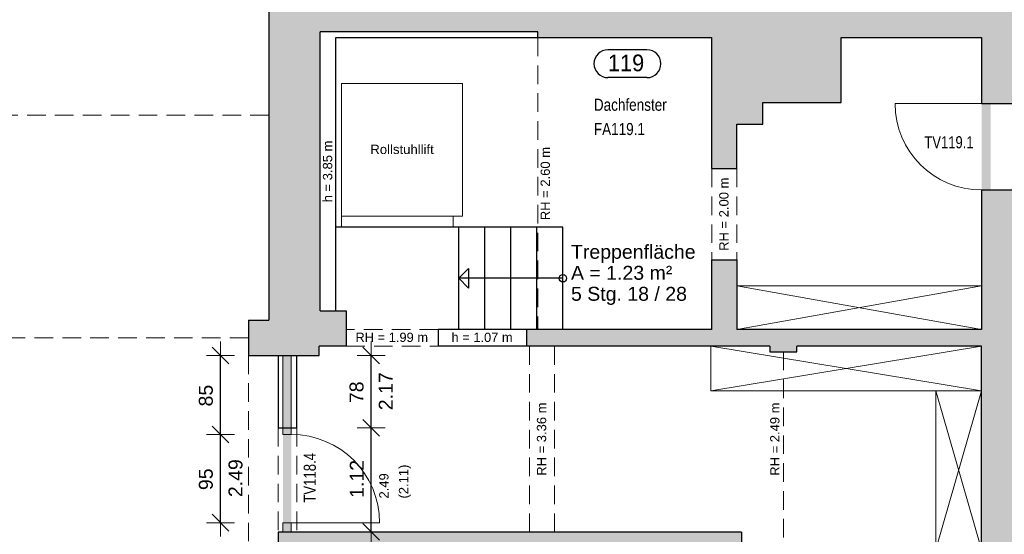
# Model space of a CAD drawing. Header units: metres. Extents: x 306 to 433, y -64 to 7.
# Tile 61 of 93: x 371.51 to 382.09, y -25.1 to -19.56. Entities that reach past the tile are written whole.
import ezdxf

# ---------------------------------------------------------------- set-up
doc = ezdxf.new("R2010")
doc.units = ezdxf.units.M
doc.header["$PDMODE"] = 65
doc.linetypes.add('AUSGEZOGEN', pattern=[0])
doc.linetypes.add('VERDECKT2_S2', pattern=[0.27, 0.2, -0.07])
for name, color, linetype, lineweight in [('Allgemein01', 7, 'AUSGEZOGEN', 13), ('Füllfläche', 7, 'AUSGEZOGEN', 13), ('Maßlinie Allgemein', 7, 'AUSGEZOGEN', 25), ('Möblierung', 7, 'AUSGEZOGEN', 25), ('Text Allgemein', 7, 'AUSGEZOGEN', 25)]:
    doc.layers.add(name, color=color, linetype=linetype, lineweight=lineweight)
doc.styles.add('ARIAL', font='ARIAL.TTF')
doc.dimstyles.new('DIMSTYLE_13', dxfattribs={"dimtxt": 0.15, "dimasz": 0.3, "dimexe": 0, "dimexo": 1e-06, "dimgap": 0.075, "dimtad": 2, "dimrnd": 0.005, "dimzin": 4, "dimdsep": 46, "dimtxsty": 'ARIAL', "dimblk1": 'ALL_ML_STRICH', "dimblk2": 'ALL_ML_STRICH', "dimsah": 1, "dimcen": 0, "dimse1": 1, "dimse2": 1, "dimclrd": 7, "dimclre": 7, "dimclrt": 7, "dimadec": 0, "dimazin": 0, "dimtfac": 1, "dimtdec": 0, "dimtix": 1, "dimtmove": 2, "dimatfit": 3, "dimfxl": 0, "dimtzin": 0, "dimlwd": 0, "dimlwe": 13, "dimarcsym": 0})
doc.dimstyles.new('DIMSTYLE_6', dxfattribs={"dimtxt": 0.2, "dimasz": 0.3, "dimexe": 0, "dimexo": 1e-06, "dimgap": 0.1, "dimtad": 2, "dimrnd": 0.005, "dimzin": 4, "dimdsep": 46, "dimtxsty": 'ARIAL', "dimblk1": 'ALL_ML_STRICH', "dimblk2": 'ALL_ML_STRICH', "dimsah": 1, "dimcen": 0, "dimse1": 1, "dimse2": 1, "dimclrd": 7, "dimclre": 7, "dimclrt": 7, "dimadec": 0, "dimazin": 0, "dimtfac": 1, "dimtdec": 0, "dimtix": 1, "dimtmove": 2, "dimatfit": 3, "dimfxl": 0, "dimtzin": 0, "dimlwd": 0, "dimlwe": 13, "dimarcsym": 0})
doc.dimstyles.new('DIMSTYLE_7', dxfattribs={"dimtxt": 0.2, "dimasz": 0.3, "dimexe": 0, "dimexo": 1e-06, "dimgap": 0.1, "dimtad": 2, "dimdec": 1, "dimlfac": 100, "dimrnd": 0.5, "dimzin": 4, "dimdsep": 46, "dimtxsty": 'ARIAL', "dimblk1": 'ALL_ML_STRICH', "dimblk2": 'ALL_ML_STRICH', "dimsah": 1, "dimcen": 0, "dimse1": 1, "dimse2": 1, "dimclrd": 7, "dimclre": 7, "dimclrt": 7, "dimadec": 0, "dimazin": 0, "dimtfac": 1, "dimtdec": 0, "dimtix": 1, "dimtmove": 2, "dimatfit": 3, "dimfxl": 0, "dimtvp": 1.2, "dimtzin": 0, "dimlwd": 0, "dimlwe": 13, "dimarcsym": 0})
doc.dimstyles.new('DIMSTYLE_9', dxfattribs={"dimtxt": 0.15, "dimasz": 0.3, "dimexe": 0, "dimexo": 1e-06, "dimgap": 0.075, "dimtad": 2, "dimdec": 1, "dimlfac": 100, "dimrnd": 0.5, "dimzin": 4, "dimdsep": 46, "dimtxsty": 'ARIAL', "dimblk1": 'ALL_ML_STRICH', "dimblk2": 'ALL_ML_STRICH', "dimsah": 1, "dimcen": 0, "dimse1": 1, "dimse2": 1, "dimclrd": 7, "dimclre": 7, "dimclrt": 7, "dimadec": 0, "dimazin": 0, "dimtfac": 1, "dimtdec": 0, "dimtix": 1, "dimtmove": 2, "dimatfit": 3, "dimfxl": 0, "dimtzin": 0, "dimlwd": 0, "dimlwe": 13, "dimarcsym": 0})

# ---------------------------------------------------------------- blocks, each defined once
blk = doc.blocks.new('ALL_ML_STRICH')
at = {"color": 0, "linetype": 'ByBlock', "lineweight": -2}
for p, q in [((0, -0.5), (0, 0.5)), ((-1, 0), (0.5, 0)), ((-0.3, -0.3), (0.3, 0.3))]:
    blk.add_line(p, q, dxfattribs=at)
blk = doc.blocks.new('*D103')
at = {"layer": 'DEFPOINTS', "color": 7, "linetype": 'AUSGEZOGEN', "lineweight": 13}
for p in [(381.844, -19.755), (380.444, -27.895), (380.444, -63.275)]:
    blk.add_point(p, dxfattribs=at)
at = {"layer": 'Maßlinie Allgemein', "color": 7, "linetype": 'AUSGEZOGEN', "lineweight": -2}
blk.add_line((380.444, -63.275), (381.844, -63.275), dxfattribs=at)
at = {"layer": 'Maßlinie Allgemein', "color": 7, "linetype": 'AUSGEZOGEN', "lineweight": 13, "xscale": 0.3, "yscale": 0.3, "zscale": 0.3, "rotation": 180}
blk.add_blockref('ALL_ML_STRICH', (380.444, -63.275), dxfattribs=at)
at = {"layer": 'Maßlinie Allgemein', "color": 7, "linetype": 'AUSGEZOGEN', "lineweight": 13, "xscale": 0.3, "yscale": 0.3, "zscale": 0.3}
blk.add_blockref('ALL_ML_STRICH', (381.844, -63.275), dxfattribs=at)
at = {"layer": 'Maßlinie Allgemein', "color": 7, "linetype": 'AUSGEZOGEN', "lineweight": 13, "insert": (381.159, -63.092), "char_height": 0.2, "width": 0.8, "attachment_point": 5, "style": 'ARIAL'}
blk.add_mtext('\\A1;{\\A1;{1.40\\H0.132000;\\S^ ;}}', dxfattribs=at)
blk = doc.blocks.new('*D104')
at = {"layer": 'DEFPOINTS', "color": 7, "linetype": 'AUSGEZOGEN', "lineweight": 13}
for p in [(382.444, -19.665), (381.844, -19.755), (381.844, -63.275)]:
    blk.add_point(p, dxfattribs=at)
at = {"layer": 'Maßlinie Allgemein', "color": 7, "linetype": 'AUSGEZOGEN', "lineweight": -2}
blk.add_line((381.844, -63.275), (382.444, -63.275), dxfattribs=at)
at = {"layer": 'Maßlinie Allgemein', "color": 7, "linetype": 'AUSGEZOGEN', "lineweight": 13, "xscale": 0.3, "yscale": 0.3, "zscale": 0.3, "rotation": 180}
blk.add_blockref('ALL_ML_STRICH', (381.844, -63.275), dxfattribs=at)
at = {"layer": 'Maßlinie Allgemein', "color": 7, "linetype": 'AUSGEZOGEN', "lineweight": 13, "xscale": 0.3, "yscale": 0.3, "zscale": 0.3}
blk.add_blockref('ALL_ML_STRICH', (382.444, -63.275), dxfattribs=at)
at = {"layer": 'Maßlinie Allgemein', "color": 7, "linetype": 'AUSGEZOGEN', "lineweight": 13, "insert": (382.136, -63.092), "char_height": 0.2, "width": 0.8, "attachment_point": 5, "style": 'ARIAL'}
blk.add_mtext('\\A1;{\\A1;{60\\H0.132000;\\S^ ;}}', dxfattribs=at)
blk = doc.blocks.new('*D121')
at = {"layer": 'DEFPOINTS', "color": 7, "linetype": 'AUSGEZOGEN', "lineweight": 13}
for p in [(381.844, -23.075), (350.734, -37.105), (350.734, -62.375)]:
    blk.add_point(p, dxfattribs=at)
at = {"layer": 'Maßlinie Allgemein', "color": 7, "linetype": 'AUSGEZOGEN', "lineweight": -2}
blk.add_line((350.734, -62.375), (381.844, -62.375), dxfattribs=at)
at = {"layer": 'Maßlinie Allgemein', "color": 7, "linetype": 'AUSGEZOGEN', "lineweight": 13, "xscale": 0.3, "yscale": 0.3, "zscale": 0.3, "rotation": 180}
blk.add_blockref('ALL_ML_STRICH', (350.734, -62.375), dxfattribs=at)
at = {"layer": 'Maßlinie Allgemein', "color": 7, "linetype": 'AUSGEZOGEN', "lineweight": 13, "xscale": 0.3, "yscale": 0.3, "zscale": 0.3}
blk.add_blockref('ALL_ML_STRICH', (381.844, -62.375), dxfattribs=at)
at = {"layer": 'Maßlinie Allgemein', "color": 7, "linetype": 'AUSGEZOGEN', "lineweight": 13, "insert": (366.316, -62.192), "char_height": 0.2, "width": 1, "attachment_point": 5, "style": 'ARIAL'}
blk.add_mtext('\\A1;{\\A1;{31.11\\H0.132000;\\S^ ;}}', dxfattribs=at)
blk = doc.blocks.new('*D122')
at = {"layer": 'DEFPOINTS', "color": 7, "linetype": 'AUSGEZOGEN', "lineweight": 13}
for p in [(381.844, -23.075), (382.444, -25.125), (381.844, -62.375)]:
    blk.add_point(p, dxfattribs=at)
at = {"layer": 'Maßlinie Allgemein', "color": 7, "linetype": 'AUSGEZOGEN', "lineweight": -2}
blk.add_line((381.844, -62.375), (382.444, -62.375), dxfattribs=at)
at = {"layer": 'Maßlinie Allgemein', "color": 7, "linetype": 'AUSGEZOGEN', "lineweight": 13, "xscale": 0.3, "yscale": 0.3, "zscale": 0.3, "rotation": 180}
blk.add_blockref('ALL_ML_STRICH', (381.844, -62.375), dxfattribs=at)
at = {"layer": 'Maßlinie Allgemein', "color": 7, "linetype": 'AUSGEZOGEN', "lineweight": 13, "xscale": 0.3, "yscale": 0.3, "zscale": 0.3}
blk.add_blockref('ALL_ML_STRICH', (382.444, -62.375), dxfattribs=at)
at = {"layer": 'Maßlinie Allgemein', "color": 7, "linetype": 'AUSGEZOGEN', "lineweight": 13, "insert": (382.136, -62.192), "char_height": 0.2, "width": 0.8, "attachment_point": 5, "style": 'ARIAL'}
blk.add_mtext('\\A1;{\\A1;{60\\H0.132000;\\S^ ;}}', dxfattribs=at)
blk = doc.blocks.new('*D149')
at = {"layer": 'DEFPOINTS', "color": 7, "linetype": 'AUSGEZOGEN', "lineweight": 13}
for p in [(377.254, -25.075), (377.254, -25.305), (414.044, -25.305)]:
    blk.add_point(p, dxfattribs=at)
at = {"layer": 'Maßlinie Allgemein', "color": 7, "linetype": 'AUSGEZOGEN', "lineweight": -2}
blk.add_line((414.044, -25.305), (414.044, -25.075), dxfattribs=at)
at = {"layer": 'Maßlinie Allgemein', "color": 7, "linetype": 'AUSGEZOGEN', "lineweight": 13, "xscale": 0.3, "yscale": 0.3, "zscale": 0.3}
for p, rotation in [((414.044, -25.075), 90), ((414.044, -25.305), 270)]:
    blk.add_blockref('ALL_ML_STRICH', p, dxfattribs=dict(at, rotation=rotation))
at = {"layer": 'Maßlinie Allgemein', "color": 7, "linetype": 'AUSGEZOGEN', "lineweight": 13, "insert": (413.711, -25.199), "char_height": 0.2, "width": 0.8, "attachment_point": 5, "rotation": 90, "style": 'ARIAL'}
blk.add_mtext('\\A1;{\\A1;{23\\H0.132000;\\S^ ;}}', dxfattribs=at)
blk = doc.blocks.new('*D150')
at = {"layer": 'DEFPOINTS', "color": 7, "linetype": 'AUSGEZOGEN', "lineweight": 13}
for p in [(378.934, -23.075), (377.254, -25.075), (414.044, -25.075)]:
    blk.add_point(p, dxfattribs=at)
at = {"layer": 'Maßlinie Allgemein', "color": 7, "linetype": 'AUSGEZOGEN', "lineweight": -2}
blk.add_line((414.044, -25.075), (414.044, -23.075), dxfattribs=at)
at = {"layer": 'Maßlinie Allgemein', "color": 7, "linetype": 'AUSGEZOGEN', "lineweight": 13, "xscale": 0.3, "yscale": 0.3, "zscale": 0.3}
for p, rotation in [((414.044, -23.075), 90), ((414.044, -25.075), 270)]:
    blk.add_blockref('ALL_ML_STRICH', p, dxfattribs=dict(at, rotation=rotation))
at = {"layer": 'Maßlinie Allgemein', "color": 7, "linetype": 'AUSGEZOGEN', "lineweight": 13, "insert": (413.861, -24.061), "char_height": 0.2, "width": 0.8, "attachment_point": 5, "rotation": 90, "style": 'ARIAL'}
blk.add_mtext('\\A1;{\\A1;{2.00\\H0.132000;\\S^ ;}}', dxfattribs=at)
blk = doc.blocks.new('*D151')
at = {"layer": 'DEFPOINTS', "color": 7, "linetype": 'AUSGEZOGEN', "lineweight": 13}
for p in [(378.944, -22.895), (378.934, -23.075), (414.044, -23.075)]:
    blk.add_point(p, dxfattribs=at)
at = {"layer": 'Maßlinie Allgemein', "color": 7, "linetype": 'AUSGEZOGEN', "lineweight": -2}
blk.add_line((414.044, -23.075), (414.044, -22.895), dxfattribs=at)
at = {"layer": 'Maßlinie Allgemein', "color": 7, "linetype": 'AUSGEZOGEN', "lineweight": 13, "xscale": 0.3, "yscale": 0.3, "zscale": 0.3}
for p, rotation in [((414.044, -22.895), 90), ((414.044, -23.075), 270)]:
    blk.add_blockref('ALL_ML_STRICH', p, dxfattribs=dict(at, rotation=rotation))
at = {"layer": 'Maßlinie Allgemein', "color": 7, "linetype": 'AUSGEZOGEN', "lineweight": 13, "insert": (413.711, -22.995), "char_height": 0.2, "width": 0.8, "attachment_point": 5, "rotation": 90, "style": 'ARIAL'}
blk.add_mtext('\\A1;{\\A1;{18\\H0.132000;\\S^ ;}}', dxfattribs=at)
blk = doc.blocks.new('*D152')
at = {"layer": 'DEFPOINTS', "color": 7, "linetype": 'AUSGEZOGEN', "lineweight": 13}
for p in [(378.944, -19.755), (378.944, -22.895), (414.044, -22.895)]:
    blk.add_point(p, dxfattribs=at)
at = {"layer": 'Maßlinie Allgemein', "color": 7, "linetype": 'AUSGEZOGEN', "lineweight": -2}
blk.add_line((414.044, -22.895), (414.044, -19.755), dxfattribs=at)
at = {"layer": 'Maßlinie Allgemein', "color": 7, "linetype": 'AUSGEZOGEN', "lineweight": 13, "xscale": 0.3, "yscale": 0.3, "zscale": 0.3}
for p, rotation in [((414.044, -19.755), 90), ((414.044, -22.895), 270)]:
    blk.add_blockref('ALL_ML_STRICH', p, dxfattribs=dict(at, rotation=rotation))
at = {"layer": 'Maßlinie Allgemein', "color": 7, "linetype": 'AUSGEZOGEN', "lineweight": 13, "insert": (413.861, -21.311), "char_height": 0.2, "width": 0.8, "attachment_point": 5, "rotation": 90, "style": 'ARIAL'}
blk.add_mtext('\\A1;{\\A1;{3.14\\H0.132000;\\S^ ;}}', dxfattribs=at)
blk = doc.blocks.new('*D153')
at = {"layer": 'DEFPOINTS', "color": 7, "linetype": 'AUSGEZOGEN', "lineweight": 13}
for p in [(377.874, -19.465), (378.944, -19.755), (414.044, -19.755)]:
    blk.add_point(p, dxfattribs=at)
at = {"layer": 'Maßlinie Allgemein', "color": 7, "linetype": 'AUSGEZOGEN', "lineweight": -2}
blk.add_line((414.044, -19.755), (414.044, -19.465), dxfattribs=at)
at = {"layer": 'Maßlinie Allgemein', "color": 7, "linetype": 'AUSGEZOGEN', "lineweight": 13, "xscale": 0.3, "yscale": 0.3, "zscale": 0.3}
for p, rotation in [((414.044, -19.465), 90), ((414.044, -19.755), 270)]:
    blk.add_blockref('ALL_ML_STRICH', p, dxfattribs=dict(at, rotation=rotation))
at = {"layer": 'Maßlinie Allgemein', "color": 7, "linetype": 'AUSGEZOGEN', "lineweight": 13, "insert": (413.711, -19.62), "char_height": 0.2, "width": 0.8, "attachment_point": 5, "rotation": 90, "style": 'ARIAL'}
blk.add_mtext('\\A1;{\\A1;{29\\H0.132000;\\S^ ;}}', dxfattribs=at)
blk = doc.blocks.new('*D154')
at = {"layer": 'DEFPOINTS', "color": 7, "linetype": 'AUSGEZOGEN', "lineweight": 13}
for p in [(380.774, 0.735), (377.874, -19.465), (414.044, -19.465)]:
    blk.add_point(p, dxfattribs=at)
at = {"layer": 'Maßlinie Allgemein', "color": 7, "linetype": 'AUSGEZOGEN', "lineweight": -2}
blk.add_line((414.044, -19.465), (414.044, 0.735), dxfattribs=at)
at = {"layer": 'Maßlinie Allgemein', "color": 7, "linetype": 'AUSGEZOGEN', "lineweight": 13, "xscale": 0.3, "yscale": 0.3, "zscale": 0.3}
for p, rotation in [((414.044, 0.735), 90), ((414.044, -19.465), 270)]:
    blk.add_blockref('ALL_ML_STRICH', p, dxfattribs=dict(at, rotation=rotation))
at = {"layer": 'Maßlinie Allgemein', "color": 7, "linetype": 'AUSGEZOGEN', "lineweight": 13, "insert": (413.861, -9.358), "char_height": 0.2, "width": 1, "attachment_point": 5, "rotation": 90, "style": 'ARIAL'}
blk.add_mtext('\\A1;{\\A1;{20.20\\H0.132000;\\S^ ;}}', dxfattribs=at)
blk = doc.blocks.new('*D207')
at = {"layer": 'DEFPOINTS', "color": 7, "linetype": 'AUSGEZOGEN', "lineweight": 13}
for p in [(374.334, -24.025), (373.664, -24.975), (374.334, -24.975)]:
    blk.add_point(p, dxfattribs=at)
at = {"layer": 'Maßlinie Allgemein', "color": 7, "linetype": 'AUSGEZOGEN', "lineweight": -2}
blk.add_line((373.664, -24.975), (373.664, -24.025), dxfattribs=at)
at = {"layer": 'Maßlinie Allgemein', "color": 7, "linetype": 'AUSGEZOGEN', "lineweight": 13, "xscale": 0.3, "yscale": 0.3, "zscale": 0.3}
for p, rotation in [((373.664, -24.025), 90), ((373.664, -24.975), 270)]:
    blk.add_blockref('ALL_ML_STRICH', p, dxfattribs=dict(at, rotation=rotation))
at = {"layer": 'Maßlinie Allgemein', "color": 7, "linetype": 'AUSGEZOGEN', "lineweight": 13, "insert": (373.75, -24.7), "char_height": 0.15, "width": 0.0075, "attachment_point": 1, "rotation": 90, "line_spacing_factor": 0.60241, "style": 'ARIAL'}
blk.add_mtext('\\A1;{2.49\\H0.099000;\\S^ ;}', dxfattribs=at)
at = {"layer": 'Maßlinie Allgemein', "color": 7, "linetype": 'AUSGEZOGEN', "lineweight": 13, "insert": (373.507, -24.508), "char_height": 0.15, "width": 0.6, "attachment_point": 5, "rotation": 90, "style": 'ARIAL'}
blk.add_mtext('\\A1;{\\A1;{95\\H0.099000;\\S^ ;}}', dxfattribs=at)
blk = doc.blocks.new('*D208')
at = {"layer": 'DEFPOINTS', "color": 7, "linetype": 'AUSGEZOGEN', "lineweight": 13}
for p in [(374.284, -23.175), (373.664, -24.025), (374.334, -24.025)]:
    blk.add_point(p, dxfattribs=at)
at = {"layer": 'Maßlinie Allgemein', "color": 7, "linetype": 'AUSGEZOGEN', "lineweight": -2}
blk.add_line((373.664, -24.025), (373.664, -23.175), dxfattribs=at)
at = {"layer": 'Maßlinie Allgemein', "color": 7, "linetype": 'AUSGEZOGEN', "lineweight": 13, "xscale": 0.3, "yscale": 0.3, "zscale": 0.3}
for p, rotation in [((373.664, -23.175), 90), ((373.664, -24.025), 270)]:
    blk.add_blockref('ALL_ML_STRICH', p, dxfattribs=dict(at, rotation=rotation))
at = {"layer": 'Maßlinie Allgemein', "color": 7, "linetype": 'AUSGEZOGEN', "lineweight": 13, "insert": (373.507, -23.608), "char_height": 0.15, "width": 0.6, "attachment_point": 5, "rotation": 90, "style": 'ARIAL'}
blk.add_mtext('\\A1;{\\A1;{85\\H0.099000;\\S^ ;}}', dxfattribs=at)
blk = doc.blocks.new('*D396')
at = {"layer": 'DEFPOINTS', "color": 7, "linetype": 'AUSGEZOGEN', "lineweight": 13}
for p in [(374.484, -23.955), (374.484, -25.075), (375.284, -25.075)]:
    blk.add_point(p, dxfattribs=at)
at = {"layer": 'Maßlinie Allgemein', "color": 7, "linetype": 'AUSGEZOGEN', "lineweight": -2}
blk.add_line((375.284, -25.075), (375.284, -23.955), dxfattribs=at)
at = {"layer": 'Maßlinie Allgemein', "color": 7, "linetype": 'AUSGEZOGEN', "lineweight": 13, "xscale": 0.3, "yscale": 0.3, "zscale": 0.3}
for p, rotation in [((375.284, -23.955), 90), ((375.284, -25.075), 270)]:
    blk.add_blockref('ALL_ML_STRICH', p, dxfattribs=dict(at, rotation=rotation))
at = {"layer": 'Maßlinie Allgemein', "color": 7, "linetype": 'AUSGEZOGEN', "lineweight": 13, "insert": (375.129, -24.504), "char_height": 0.15, "width": 0.6, "attachment_point": 5, "rotation": 90, "style": 'ARIAL'}
blk.add_mtext('\\A1;{\\A1;{1.12\\H0.099000;\\S^ ;}}', dxfattribs=at)
at = {"layer": 'Maßlinie Allgemein', "color": 7, "linetype": 'AUSGEZOGEN', "lineweight": 13, "insert": (375.37, -24.715), "char_height": 0.1, "width": 0.005, "attachment_point": 1, "rotation": 90, "line_spacing_factor": 1.268101, "style": 'ARIAL'}
blk.add_mtext('\\A1;{2.49\\H0.066000;\\S^ ;}\\H0.100000;\\P(2.11)', dxfattribs=at)
blk = doc.blocks.new('*D397')
at = {"layer": 'DEFPOINTS', "color": 7, "linetype": 'AUSGEZOGEN', "lineweight": 13}
for p in [(374.484, -23.175), (374.484, -23.955), (375.284, -23.955)]:
    blk.add_point(p, dxfattribs=at)
at = {"layer": 'Maßlinie Allgemein', "color": 7, "linetype": 'AUSGEZOGEN', "lineweight": -2}
blk.add_line((375.284, -23.955), (375.284, -23.175), dxfattribs=at)
at = {"layer": 'Maßlinie Allgemein', "color": 7, "linetype": 'AUSGEZOGEN', "lineweight": 13, "xscale": 0.3, "yscale": 0.3, "zscale": 0.3}
for p, rotation in [((375.284, -23.175), 90), ((375.284, -23.955), 270)]:
    blk.add_blockref('ALL_ML_STRICH', p, dxfattribs=dict(at, rotation=rotation))
at = {"layer": 'Maßlinie Allgemein', "color": 7, "linetype": 'AUSGEZOGEN', "lineweight": 13, "insert": (375.365, -23.765), "char_height": 0.15, "width": 0.0075, "attachment_point": 1, "rotation": 90, "line_spacing_factor": 0.60241, "style": 'ARIAL'}
blk.add_mtext('\\A1;{2.17\\H0.099000;\\S^ ;}', dxfattribs=at)
at = {"layer": 'Maßlinie Allgemein', "color": 7, "linetype": 'AUSGEZOGEN', "lineweight": 13, "insert": (375.127, -23.572), "char_height": 0.15, "width": 0.6, "attachment_point": 5, "rotation": 90, "style": 'ARIAL'}
blk.add_mtext('\\A1;{\\A1;{78\\H0.099000;\\S^ ;}}', dxfattribs=at)

msp = doc.modelspace()

# ---------------------------------------------------------------- hatches: boundary and pattern name
at = {"layer": 'Füllfläche', "linetype": 'AUSGEZOGEN', "lineweight": 25}
for color, points in [(254, [(374.7245, 1.2646), (358.0345, 1.2646), (358.0345, 0.7746), (358.6445, 0.7746), (358.6445, 0.8146), (359.3601, 0.8146), (359.3601, 0.6246), (373.2445, 0.6246), (373.2445, 0.7746), (374.1845, 0.7746), (374.1845, -3.6354), (373.9645, -3.6354), (373.9645, -4.0154), (374.1845, -4.0154), (374.1845, -8.4254), (373.9645, -8.4254), (373.9645, -8.8054), (374.1845, -8.8054), (374.1845, -13.2154), (373.9645, -13.2154), (373.9645, -13.5954), (374.1845, -13.5954), (374.1845, -18.0054), (373.9645, -18.0054), (373.9645, -18.3854), (374.1845, -18.3854), (374.1845, -22.7954), (373.9645, -22.7954), (373.9645, -23.1754), (374.7245, -23.1754), (374.7245, -23.0754), (375.0145, -23.0754), (375.0145, -22.6954), (374.7345, -22.6954), (374.7345, -19.6954), (377.0745, -19.6954), (377.0745, -19.7554), (378.9445, -19.7554), (378.9445, -21.1654), (379.2145, -21.1654), (379.2145, -20.6854), (379.4945, -20.6854), (379.4945, -20.4554), (380.3345, -20.4554), (380.3345, -19.7554), (381.8445, -19.7554), (381.8445, -20.4654), (382.4445, -20.4654), (382.4445, -19.6654), (384.9345, -19.6654), (384.9345, -19.7554), (385.3745, -19.7554), (385.3745, -19.6654), (385.6145, -19.6654), (385.6145, -19.8654), (385.8045, -19.8654), (385.8045, -19.4654), (377.8745, -19.4654), (377.8745, -17.6554), (377.8045, -17.6554), (377.8045, -19.3454), (374.7045, -19.3454), (374.7045, -16.1154), (377.8045, -16.1154), (377.8045, -16.9254), (377.8745, -16.9254), (377.8745, -15.9954), (377.9045, -15.9954), (377.9045, -15.6554), (374.7245, -15.6554), (374.7245, -13.0654), (377.9045, -13.0654), (377.9045, -12.7254), (377.8645, -12.7254), (377.8645, -10.9254), (377.7945, -10.9254), (377.7945, -12.6054), (374.6945, -12.6054), (374.6945, -9.4054), (377.5245, -9.4054), (377.5245, -10.0854), (377.7945, -10.0854), (377.7945, -10.1254), (377.8645, -10.1254), (377.8645, -9.7454), (377.9045, -9.7454), (377.9045, -8.6854), (377.7745, -8.6854), (377.7745, -8.9754), (374.7245, -8.9754), (374.7245, -7.0854), (377.7745, -7.0854), (377.7745, -7.9954), (377.9045, -7.9954), (377.9045, -6.7654), (377.9845, -6.7654), (377.9845, -6.6954), (374.8445, -6.6954), (374.8445, -3.9254), (378.7045, -3.9254), (378.7045, -6.6954), (378.6645, -6.6954), (378.6645, -6.7654), (378.8245, -6.7654), (378.8245, -6.8354), (379.0245, -6.8354), (379.0245, -3.5654), (377.5145, -3.5654), (377.5145, -3.3654), (377.4445, -3.3654), (377.4445, -3.4454), (374.8445, -3.4454), (374.8445, 0.6046), (377.4445, 0.6046), (377.4445, -2.6854), (377.5145, -2.6854), (377.5145, -2.3154), (377.7645, -2.3154), (377.7645, 0.7346), (380.5045, 0.7346), (380.5045, -2.3554), (380.7745, -2.3554), (380.7745, 0.7346), (393.8145, 0.7346), (393.8145, -3.9554), (394.1845, -3.9554), (394.1845, 1.1146), (374.7245, 1.1146)]), (30, [(381.8445, -21.3954), (381.9445, -21.3954), (381.9445, -20.4654), (381.8445, -20.4654)]), (254, [(384.3945, -21.7454), (382.4445, -21.7454), (382.4445, -21.3954), (381.8445, -21.3954), (381.8445, -22.8954), (379.2145, -22.8954), (379.2145, -22.1454), (378.9445, -22.1454), (378.9445, -22.8954), (376.9545, -22.8954), (376.9545, -23.0754), (379.5695, -23.0754), (379.5695, -23.1354), (379.8595, -23.1354), (379.8595, -23.0754), (381.8445, -23.0754), (381.8445, -25.8154), (382.2645, -25.8154), (382.2645, -25.3654), (384.5045, -25.3654), (384.5045, -25.1254), (382.4445, -25.1254), (382.4445, -21.9454), (384.3945, -21.9454)]), (30, [(374.3345, -23.1754), (374.3345, -25.0754), (374.4245, -25.0754), (374.4245, -23.1754)]), (254, [(379.2645, -25.0754), (374.2845, -25.0754), (374.2845, -27.5854), (373.9645, -27.5854), (373.9645, -27.9654), (374.2845, -27.9654), (374.2845, -28.4879), (374.5045, -28.4879), (374.5045, -28.2554), (374.7645, -28.2554), (374.7645, -27.9454), (374.5045, -27.9454), (374.5045, -25.3054), (379.0145, -25.3054), (379.0145, -28.1254), (379.4645, -28.1254), (379.4645, -28.2554), (379.8145, -28.2554), (379.8145, -28.1254), (380.2045, -28.1254), (380.2045, -30.1554), (374.5045, -30.1554), (374.5045, -29.9479), (374.2845, -29.9479), (374.2845, -30.6454), (374.4945, -30.6454), (374.4945, -30.3354), (377.3145, -30.3354), (377.3145, -30.6554), (377.5245, -30.6554), (377.5245, -30.3354), (380.2345, -30.3354), (380.2345, -34.0254), (379.4945, -34.0254), (379.4945, -34.4554), (380.2345, -34.4554), (380.2345, -36.6554), (378.3945, -36.6554), (378.3945, -36.3354), (378.1845, -36.3354), (378.1845, -36.6554), (377.2945, -36.6554), (377.2945, -36.8654), (380.4445, -36.8654), (380.4445, -27.8954), (379.2645, -27.8954)])]:
    msp.add_hatch(color=color, dxfattribs=at).paths.add_polyline_path(points)

# ---------------------------------------------------------------- linework, layer by layer
at = {"layer": 'Allgemein01', "color": 7, "linetype": 'AUSGEZOGEN', "lineweight": 25}
for p, q in [((374.1845, -18.3854), (374.1845, -22.7954)), ((377.0745, -19.6954), (374.7345, -19.6954)), ((374.7345, -22.6954), (374.7345, -19.6954)), ((374.9045, -22.6954), (374.9045, -19.7554)), ((374.9045, -19.7554), (378.9445, -19.7554)), ((377.0745, -19.7554), (377.0745, -19.6954)), ((378.9445, -21.1654), (378.9445, -19.7554)), ((380.3345, -20.4554), (380.3345, -19.7554)), ((380.3345, -19.7554), (381.8445, -19.7554)), ((381.8445, -19.7554), (381.8445, -20.4654)), ((378.2479, -19.8867), (377.8284, -19.8867)), ((378.2479, -20.1867), (377.8284, -20.1867)), ((379.4945, -20.6854), (379.4945, -20.4554)), ((379.4945, -20.4554), (380.3345, -20.4554)), ((381.8445, -20.4654), (382.4445, -20.4654)), ((379.2145, -21.1654), (379.2145, -20.6854)), ((379.2145, -20.6854), (379.4945, -20.6854)), ((378.9445, -21.1654), (379.2145, -21.1654)), ((381.8445, -21.3954), (382.4445, -21.3954)), ((381.8445, -21.3954), (381.8445, -22.8954)), ((377.3445, -21.7954), (374.9045, -21.7954)), ((376.2245, -22.8954), (376.2245, -21.7954)), ((376.5045, -22.8954), (376.5045, -21.7954)), ((376.7845, -22.8954), (376.7845, -21.7954)), ((377.0645, -22.8954), (377.0645, -21.7954)), ((377.3445, -22.8954), (377.3445, -21.7954)), ((378.9445, -22.8954), (378.9445, -22.1454)), ((378.9445, -22.1454), (379.2145, -22.1454)), ((379.2145, -22.1454), (379.2145, -22.8954)), ((376.2245, -22.3454), (376.3305, -22.2393)), ((376.3305, -22.2393), (376.3305, -22.4515)), ((376.2245, -22.3454), (376.3305, -22.4515)), ((377.3445, -22.3454), (376.2245, -22.3454)), ((374.7345, -22.6954), (375.0145, -22.6954)), ((375.0145, -22.6954), (375.0145, -23.0754)), ((373.9645, -22.7954), (374.1845, -22.7954)), ((373.9645, -22.7954), (373.9645, -23.1754)), ((376.0045, -22.8954), (376.0045, -23.0754)), ((378.9445, -22.8954), (376.0045, -22.8954)), ((376.9545, -22.8954), (376.9545, -23.0754)), ((381.8445, -22.8954), (379.2145, -22.8954)), ((373.9645, -23.1754), (374.7245, -23.1754)), ((374.2845, -23.1754), (374.2845, -23.9554)), ((374.4845, -23.9554), (374.4845, -23.1754)), ((374.7245, -23.1754), (374.7245, -23.0754)), ((375.0145, -23.0754), (374.7245, -23.0754)), ((379.5695, -23.0754), (376.0045, -23.0754)), ((379.5695, -23.0754), (379.5695, -23.1354)), ((379.5695, -23.1354), (379.8595, -23.1354)), ((379.8595, -23.1354), (379.8595, -23.0754)), ((381.8445, -23.0754), (379.8595, -23.0754)), ((381.8445, -25.8154), (381.8445, -23.0754)), ((374.2845, -23.9554), (374.4845, -23.9554)), ((379.2645, -25.0754), (374.2845, -25.0754)), ((374.2845, -25.0754), (374.2845, -27.5854)), ((379.2645, -25.0754), (379.2645, -27.8954))]:
    msp.add_line(p, q, dxfattribs=at)
at = {"layer": 'Allgemein01', "color": 7, "linetype": 'VERDECKT2_S2', "lineweight": 13}
for p, q in [((377.0745, -19.7554), (377.0745, -22.8954)), ((374.1845, -20.5904), (358.6445, -20.5904)), ((378.9445, -21.1654), (378.9445, -22.1454)), ((379.2145, -21.1654), (379.2145, -22.1454)), ((376.0045, -22.8954), (375.0145, -22.8954)), ((373.9645, -22.9854), (358.6445, -22.9854)), ((373.9645, -23.1754), (373.9645, -27.5854)), ((375.0145, -23.0754), (376.0045, -23.0754)), ((376.9845, -23.0754), (376.9845, -25.0754)), ((377.2545, -23.0754), (377.2545, -25.0754)), ((379.7145, -23.1354), (379.7145, -27.8954)), ((374.2845, -23.9554), (374.2845, -25.0754)), ((374.4845, -23.9554), (374.4845, -25.0754))]:
    msp.add_line(p, q, dxfattribs=at)
at = {"layer": 'Allgemein01', "color": 7, "linetype": 'AUSGEZOGEN', "lineweight": 18}
for p, q in [((374.9645, -21.6754), (374.9645, -20.2504)), ((374.9645, -20.2504), (376.2645, -20.2504)), ((376.2645, -20.2504), (376.2645, -21.6754)), ((376.2645, -21.6754), (374.9645, -21.6754)), ((374.9645, -21.6754), (374.9645, -21.7954)), ((376.1645, -21.6754), (376.1645, -21.7954)), ((374.3345, -24.0254), (374.3345, -23.1754)), ((374.4245, -24.0254), (374.4245, -23.1754)), ((374.4245, -24.0254), (374.3345, -24.0254)), ((374.4245, -24.9754), (374.3345, -24.9754)), ((374.3345, -25.0754), (374.3345, -24.9754)), ((374.4245, -24.9754), (375.3745, -24.9754)), ((374.4245, -25.0754), (374.4245, -24.9754))]:
    msp.add_line(p, q, dxfattribs=at)
at = {"layer": 'Allgemein01', "color": 7, "linetype": 'AUSGEZOGEN', "lineweight": 25}
msp.add_circle((377.3445, -22.3454), 0.04, dxfattribs=at)
for centre, start, end in [((377.8284, -20.0367), 90, 270), ((378.2479, -20.0367), 270, 90)]:
    msp.add_arc(centre, 0.15, start, end, dxfattribs=at)
at = {"layer": 'Allgemein01', "color": 7, "linetype": 'AUSGEZOGEN', "lineweight": 18}
msp.add_arc((374.4245, -24.9754), 0.95, 0, 90, dxfattribs=at)
at = {"layer": 'Möblierung', "color": 7, "linetype": 'AUSGEZOGEN', "lineweight": 18}
msp.add_line((381.8445, -20.4654), (380.9145, -20.4654), dxfattribs=at)
at = {"layer": 'Möblierung', "color": 7, "linetype": 'AUSGEZOGEN', "lineweight": 13}
for p, q in [((379.2145, -22.4254), (381.8445, -22.4254)), ((379.2145, -22.4254), (381.8445, -22.8954)), ((381.8445, -22.4254), (379.2145, -22.8954)), ((378.9345, -23.5554), (378.9345, -23.0754)), ((378.9345, -23.0754), (381.8445, -23.5554)), ((381.8445, -23.0754), (378.9345, -23.5554)), ((381.3545, -23.5554), (378.9345, -23.5554)), ((381.3545, -25.2654), (381.3545, -23.5554)), ((381.3545, -23.5554), (381.8445, -23.5554)), ((381.8445, -23.5554), (381.3545, -25.2654)), ((381.8445, -25.2654), (381.3545, -23.5554))]:
    msp.add_line(p, q, dxfattribs=at)
at = {"layer": 'Möblierung', "color": 7, "linetype": 'AUSGEZOGEN', "lineweight": 18}
msp.add_arc((381.8445, -20.4654), 0.93, 180, 270, dxfattribs=at)

# ---------------------------------------------------------------- texts
at = {"layer": 'Allgemein01', "color": 7, "linetype": 'AUSGEZOGEN', "lineweight": 25, "insert": (377.8284, -20.1207), "char_height": 0.18, "width": 0.503387, "attachment_point": 7, "style": 'ARIAL'}
msp.add_mtext('\\W0.93;119', dxfattribs=at)
at = {"layer": 'Text Allgemein', "color": 7, "linetype": 'AUSGEZOGEN', "lineweight": 25, "attachment_point": 1, "style": 'ARIAL'}
for s, insert, char_height, width, line_spacing_factor in [('\\A1;{\\fArial|i0|b0;\\H0.130000;\\W0.800000;\\C7; Dachfenster }\\P{\\fArial|i0|b0;\\H0.130000;\\W0.800000;\\C7; FA119.1}\\P', (377.637, -20.4134), 0.13, 0.925708, 1.204819), ('\\A1;{\\fArial|i0|b0;\\H0.150000;\\W1.000000;\\C7;Treppenfläche}\\P{\\fArial|i0|b0;\\H0.150000;\\W1.000000;\\C7;A = 1.23 m²}\\P{\\fArial|i0|b0;\\H0.150000;\\W1.000000;\\C7;5 Stg. 18 / 28}\\P', (377.4315, -21.9856), 0.15, 1.422889, 0.903614)]:
    msp.add_mtext(s, dxfattribs=dict(at, insert=insert, char_height=char_height, width=width, line_spacing_factor=line_spacing_factor))
at = {"layer": 'Text Allgemein', "color": 7, "linetype": 'AUSGEZOGEN', "lineweight": 25, "style": 'ARIAL'}
for s, insert, char_height, width, attachment_point in [('\\W0.77;TV119.1', (381.4945, -20.8825), 0.13, 0.601109, 5), ('\\W1.01;Rollstuhllift', (375.2745, -21.0096), 0.1, 0.730274, 7), ('\\W0.99;RH = 1.99 m', (375.1145, -23.0321), 0.1, 0.839586, 7), ('\\W0.99;h = 1.07 m', (376.147, -23.0321), 0.1, 0.714435, 7)]:
    msp.add_mtext(s, dxfattribs=dict(at, insert=insert, char_height=char_height, width=width, attachment_point=attachment_point))
at = {"layer": 'Text Allgemein', "color": 7, "linetype": 'AUSGEZOGEN', "lineweight": 25, "rotation": 90, "style": 'ARIAL'}
for s, insert, char_height, width, attachment_point in [('\\W1.00;h = 3.85 m', (374.8661, -21.5279), 0.1, 0.715008, 7), ('\\W1.00;RH = 2.60 m', (377.2061, -21.7204), 0.1, 0.84007, 7), ('\\W1.00;RH = 2.00 m', (379.1261, -22.0504), 0.1, 0.84007, 7), ('\\W1.00;RH = 3.36 m', (377.1661, -24.4704), 0.1, 0.84007, 7), ('\\W1.00;RH = 2.49 m', (379.6741, -24.4704), 0.1, 0.84007, 7), ('\\W0.78;TV118.4', (374.6245, -24.4927), 0.13, 0.601815, 5)]:
    msp.add_mtext(s, dxfattribs=dict(at, insert=insert, char_height=char_height, width=width, attachment_point=attachment_point))

# ---------------------------------------------------------------- dimensions: what is measured, and where the dimension line sits
at = {"layer": 'Maßlinie Allgemein', "color": 7, "linetype": 'AUSGEZOGEN', "lineweight": 13}
for base, p1, p2, dimstyle, picture, middle in [((414.0445, 0.7346), (377.8745, -19.4654), (380.7745, 0.7346), 'DIMSTYLE_6', '*D154', (413.8611, -9.3583)), ((414.0445, -19.4654), (378.9445, -19.7554), (377.8745, -19.4654), 'DIMSTYLE_7', '*D153', (413.7111, -19.6197)), ((414.0445, -19.7554), (378.9445, -22.8954), (378.9445, -19.7554), 'DIMSTYLE_6', '*D152', (413.8609, -21.3105)), ((414.0445, -22.8954), (378.9345, -23.0754), (378.9445, -22.8954), 'DIMSTYLE_7', '*D151', (413.7111, -22.9947)), ((414.0445, -23.0754), (377.2545, -25.0754), (378.9345, -23.0754), 'DIMSTYLE_6', '*D150', (413.8611, -24.0606)), ((373.6645, -23.1754), (374.3345, -24.0254), (374.2845, -23.1754), 'DIMSTYLE_9', '*D208', (373.5069, -23.6078)), ((414.0445, -25.0754), (377.2545, -25.3054), (377.2545, -25.0754), 'DIMSTYLE_7', '*D149', (413.7109, -25.1995))]:
    dim = msp.add_linear_dim(base=base, p1=p1, p2=p2, angle=90, dimstyle=dimstyle, override={"dimpost": '<>', "dimclrd": 7, "dimclre": 7, "dimclrt": 7, "dimlwd": 0, "dimlwe": 13}, dxfattribs=at)
    dim.commit()
    dim.dimension.update_dxf_attribs({"geometry": picture, "text_midpoint": middle, "dimtype": 160})
for base, p1, p2, dimstyle, picture, middle in [((382.4445, -63.2754), (381.8445, -19.7554), (382.4445, -19.6654), 'DIMSTYLE_7', '*D104', (382.1358, -63.092)), ((381.8445, -63.2754), (380.4445, -27.8954), (381.8445, -19.7554), 'DIMSTYLE_6', '*D103', (381.1593, -63.092)), ((381.8445, -62.3754), (350.7345, -37.1054), (381.8445, -23.0754), 'DIMSTYLE_6', '*D121', (366.3155, -62.1919)), ((382.4445, -62.3754), (381.8445, -23.0754), (382.4445, -25.1254), 'DIMSTYLE_7', '*D122', (382.1358, -62.192))]:
    dim = msp.add_linear_dim(base=base, p1=p1, p2=p2, dimstyle=dimstyle, override={"dimpost": '<>', "dimclrd": 7, "dimclre": 7, "dimclrt": 7, "dimlwd": 0, "dimlwe": 13}, dxfattribs=at)
    dim.commit()
    dim.dimension.update_dxf_attribs({"geometry": picture, "text_midpoint": middle, "dimtype": 160})
for base, p1, p2, text, dimstyle, picture, middle in [((375.2845, -23.1754), (374.4845, -23.9554), (374.4845, -23.1754), '<>\\X\\A1;{2.17\\H0.099000;\\S^ ;}', 'DIMSTYLE_9', '*D397', (375.1269, -23.5723)), ((375.2845, -23.9554), (374.4845, -25.0754), (374.4845, -23.9554), '<>\\X\\A1;{2.49\\H0.066000;\\S^ ;}\\H0.100000;\\P(2.11)', 'DIMSTYLE_13', '*D396', (375.1295, -24.5038)), ((373.6645, -24.0254), (374.3345, -24.9754), (374.3345, -24.0254), '<>\\X\\A1;{2.49\\H0.099000;\\S^ ;}', 'DIMSTYLE_9', '*D207', (373.5069, -24.5078))]:
    dim = msp.add_linear_dim(base=base, p1=p1, p2=p2, angle=90, text=text, dimstyle=dimstyle, override={"dimpost": '<>', "dimclrd": 7, "dimclre": 7, "dimclrt": 7, "dimlwd": 0, "dimlwe": 13}, dxfattribs=at)
    dim.commit()
    dim.dimension.update_dxf_attribs({"geometry": picture, "text_midpoint": middle, "dimtype": 160})

doc.saveas('drawing.dxf')
